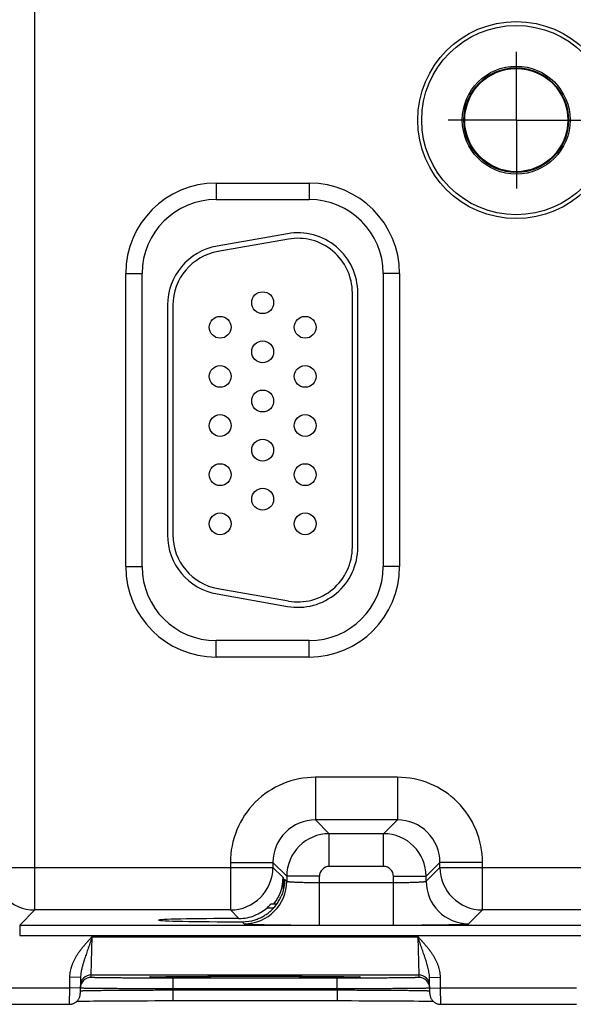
# Model space of a CAD drawing. Header units: inches. Extents: x 0 to 34, y 0 to 22.
# Tile 12 of 64: x 10.1 to 11.2, y 14.4 to 16.2. Entities that reach past the tile are written whole.
import ezdxf

# ---------------------------------------------------------------- set-up
doc = ezdxf.new("R2010")
doc.units = ezdxf.units.IN
doc.header["$LTSCALE"] = 1.87
doc.header["$MEASUREMENT"] = 0
doc.linetypes.add('CENTER', pattern=[0.6, 0.375, -0.075, 0.075, -0.075])
doc.layers.get('0').update_dxf_attribs({"linetype": 'CONTINUOUS'})
doc.layers.add('02___PRT_ALL_AXES', color=7, linetype='CONTINUOUS')
doc.layers.add('DIMENSIONS', color=7, linetype='CONTINUOUS')
doc.styles.get("Standard").update_dxf_attribs({"font": 'txt', "width": 0.8})
doc.dimstyles.new('DIMSTYLE_1', dxfattribs={"dimtxt": 0.125, "dimasz": 0.18, "dimexe": 0.125, "dimexo": 0.0625, "dimgap": 0.03125, "dimtad": 0, "dimtih": 1, "dimtoh": 1, "dimdec": 3, "dimzin": 4, "dimdsep": 46, "dimtxsty": 'STANDARD', "dimblk": '_FILLED', "dimblk1": '_FILLED', "dimblk2": '_FILLED', "dimcen": 0.09, "dimadec": 0, "dimazin": 0, "dimtp": 0.01, "dimtm": 0.01, "dimtfac": 1, "dimtdec": 3, "dimtofl": 0, "dimtmove": 0, "dimatfit": 3, "dimldrblk": '_FILLED', "dimfxl": 1, "dimtolj": 1, "dimtzin": 4, "dimarcsym": 0})

# ---------------------------------------------------------------- blocks, each defined once
blk = doc.blocks.new('*D11')
at = {"layer": 'DIMENSIONS', "color": 2, "linetype": 'CONTINUOUS'}
blk.add_line((12.9076, 16.209), (12.9076, 18.5579), dxfattribs=at)
at = {"layer": 'DIMENSIONS', "color": 2, "linetype": 'CONTINUOUS', "insert": (12.8451, 18.6204), "char_height": 0.125, "width": 1.425, "attachment_point": 1, "rotation": 90, "line_spacing_factor": 0.9}
blk.add_mtext('5.810{\\Ftxt.shx;\\W1.000000;\\H0.125000; }[147.57]', dxfattribs=at)
blk = doc.blocks.new('_FILLED')
at = {"color": 0, "linetype": 'BYBLOCK'}
blk.add_solid([(0, 0), (-1, 0.174), (-1, -0.174)], dxfattribs=at)

msp = doc.modelspace()

# ---------------------------------------------------------------- linework, layer by layer
at = {"color": 7, "linetype": 'CONTINUOUS'}
for p, q in [((10.1646, 14.5748), (10.1646, 17.6975)), ((10.4968, 15.9062), (10.6678, 15.9062)), ((10.4968, 15.9062), (10.4968, 15.8762)), ((10.6678, 15.9062), (10.6678, 15.8762)), ((10.4968, 15.8762), (10.6678, 15.8762)), ((10.6277, 15.8135), (10.4987, 15.7907)), ((10.6294, 15.8036), (10.5004, 15.7809)), ((10.3313, 15.2036), (10.3313, 15.7406)), ((10.3313, 15.7406), (10.3613, 15.7406)), ((10.3613, 15.2036), (10.3613, 15.7406)), ((10.8333, 15.7406), (10.8033, 15.7406)), ((10.8033, 15.7406), (10.8033, 15.2036)), ((10.8333, 15.7406), (10.8333, 15.2036)), ((10.7468, 15.2391), (10.7468, 15.7051)), ((10.7568, 15.2391), (10.7568, 15.7051)), ((10.4078, 15.6824), (10.4078, 15.2619)), ((10.4178, 15.6824), (10.4178, 15.2619)), ((10.3313, 15.2036), (10.3613, 15.2036)), ((10.8333, 15.2036), (10.8033, 15.2036)), ((10.4987, 15.1536), (10.6277, 15.1308)), ((10.5004, 15.1634), (10.6294, 15.1407)), ((10.6678, 15.0681), (10.4968, 15.0681)), ((10.4968, 15.0381), (10.4968, 15.0681)), ((10.6678, 15.0381), (10.6678, 15.0681)), ((10.6678, 15.0381), (10.4968, 15.0381)), ((10.8294, 14.8178), (10.6791, 14.8178)), ((10.6791, 14.8178), (10.6791, 14.7398)), ((10.8294, 14.8178), (10.8294, 14.7398)), ((10.8294, 14.7398), (10.6791, 14.7398)), ((10.6791, 14.7398), (10.7045, 14.7144)), ((10.8294, 14.7398), (10.8041, 14.7144)), ((10.8041, 14.7144), (10.7045, 14.7144)), ((10.7045, 14.6544), (10.7045, 14.7144)), ((10.8041, 14.6544), (10.8041, 14.7144)), ((10.0866, 14.6528), (10.6011, 14.6528)), ((10.5231, 14.6618), (10.6011, 14.6618)), ((10.5231, 14.6618), (10.5231, 14.5748)), ((10.6011, 14.6618), (10.6265, 14.6364)), ((10.6011, 14.6618), (10.6011, 14.6528)), ((10.6011, 14.6528), (10.6197, 14.6342)), ((10.8041, 14.6544), (10.7045, 14.6544)), ((10.9074, 14.6618), (10.8821, 14.6364)), ((10.8821, 14.6274), (10.9074, 14.6528)), ((10.9854, 14.6618), (10.9074, 14.6618)), ((10.9074, 14.6528), (10.9074, 14.6618)), ((10.9074, 14.6528), (11.5311, 14.6528)), ((10.9854, 14.5748), (10.9854, 14.6618)), ((10.6197, 14.6342), (10.6197, 14.6096)), ((10.6226, 14.6313), (10.6265, 14.6274)), ((10.6226, 14.6313), (10.6226, 14.6309)), ((10.6226, 14.6313), (10.6226, 14.6309)), ((10.6865, 14.6364), (10.6265, 14.6364)), ((10.6265, 14.6364), (10.6265, 14.6274)), ((10.6865, 14.547), (10.6865, 14.6364)), ((10.8221, 14.6364), (10.8821, 14.6364)), ((10.8221, 14.547), (10.8221, 14.6364)), ((10.8821, 14.6274), (10.8821, 14.6364)), ((10.6865, 14.625), (10.8221, 14.625)), ((10.1368, 14.547), (10.1646, 14.5748)), ((10.5231, 14.5748), (10.1646, 14.5748)), ((10.5231, 14.5748), (10.5387, 14.5592)), ((10.6022, 14.5783), (10.5898, 14.5783)), ((10.5979, 14.586), (10.6084, 14.586)), ((10.96, 14.5494), (10.9854, 14.5748)), ((11.4531, 14.5748), (10.9854, 14.5748)), ((10.1368, 14.547), (13.807, 14.547)), ((10.1368, 14.547), (10.1368, 14.528)), ((10.5449, 14.5531), (10.5485, 14.5494)), ((10.6865, 14.547), (10.8221, 14.547)), ((10.1368, 14.528), (13.807, 14.528)), ((10.268, 14.4558), (10.2696, 14.5258)), ((10.2696, 14.5258), (10.8669, 14.5258)), ((10.8669, 14.5258), (10.8685, 14.4558)), ((10.2283, 14.4517), (10.228, 14.4319)), ((10.2483, 14.4513), (10.2283, 14.4517)), ((10.2483, 14.4513), (10.2478, 14.4216)), ((10.268, 14.4558), (10.8685, 14.4558)), ((10.268, 14.4511), (10.268, 14.4558)), ((10.3768, 14.4519), (10.3769, 14.4519)), ((10.3769, 14.4519), (10.3771, 14.4519)), ((10.3771, 14.4519), (10.3773, 14.4519)), ((10.3773, 14.4519), (10.3776, 14.4519)), ((10.3776, 14.4519), (10.3779, 14.4519)), ((10.3779, 14.4519), (10.3784, 14.452)), ((10.3784, 14.452), (10.3791, 14.452)), ((10.3791, 14.452), (10.3803, 14.4521)), ((10.3803, 14.4521), (10.3816, 14.4521)), ((10.3816, 14.4521), (10.3838, 14.4522)), ((10.3838, 14.4522), (10.3869, 14.4522)), ((10.3869, 14.4522), (10.39, 14.4523)), ((10.39, 14.4523), (10.394, 14.4524)), ((10.394, 14.4524), (10.3988, 14.4525)), ((10.3988, 14.4525), (10.4048, 14.4526)), ((10.4048, 14.4526), (10.4119, 14.4527)), ((10.4119, 14.4527), (10.418, 14.4527)), ((10.7186, 14.4498), (10.4179, 14.4498)), ((10.4179, 14.4498), (10.4179, 14.4302)), ((10.418, 14.4527), (10.425, 14.4528)), ((10.425, 14.4528), (10.4332, 14.4529)), ((10.4332, 14.4529), (10.443, 14.4529)), ((10.443, 14.4529), (10.4553, 14.453)), ((10.4553, 14.453), (10.4653, 14.4531)), ((10.4653, 14.4531), (10.4766, 14.4531)), ((10.4766, 14.4531), (10.4889, 14.4532)), ((10.4889, 14.4532), (10.5016, 14.4532)), ((10.5016, 14.4532), (10.5146, 14.4533)), ((10.5146, 14.4533), (10.5278, 14.4533)), ((10.5278, 14.4533), (10.5413, 14.4533)), ((10.5413, 14.4533), (10.5549, 14.4533)), ((10.5549, 14.4533), (10.5683, 14.4533)), ((10.5683, 14.4533), (10.5817, 14.4533)), ((10.5817, 14.4533), (10.5953, 14.4533)), ((10.5953, 14.4533), (10.6088, 14.4533)), ((10.6088, 14.4533), (10.622, 14.4533)), ((10.622, 14.4533), (10.635, 14.4532)), ((10.635, 14.4532), (10.6477, 14.4532)), ((10.6477, 14.4532), (10.6599, 14.4531)), ((10.6599, 14.4531), (10.6717, 14.4531)), ((10.6717, 14.4531), (10.683, 14.453)), ((10.683, 14.453), (10.6928, 14.453)), ((10.6928, 14.453), (10.7012, 14.4529)), ((10.7012, 14.4529), (10.7116, 14.4528)), ((10.7116, 14.4528), (10.72, 14.4527)), ((10.7186, 14.4498), (10.7186, 14.4302)), ((10.72, 14.4527), (10.7269, 14.4526)), ((10.7269, 14.4526), (10.7326, 14.4525)), ((10.7326, 14.4525), (10.7374, 14.4525)), ((10.7374, 14.4525), (10.7425, 14.4524)), ((10.7425, 14.4524), (10.7467, 14.4523)), ((10.7467, 14.4523), (10.7501, 14.4522)), ((10.7501, 14.4522), (10.7528, 14.4522)), ((10.7528, 14.4522), (10.7549, 14.4521)), ((10.7549, 14.4521), (10.7565, 14.452)), ((10.7565, 14.452), (10.7575, 14.452)), ((10.7575, 14.452), (10.7583, 14.452)), ((10.7583, 14.452), (10.7587, 14.4519)), ((10.7587, 14.4519), (10.759, 14.4519)), ((10.759, 14.4519), (10.7593, 14.4519)), ((10.7593, 14.4519), (10.7595, 14.4519)), ((10.8685, 14.4558), (10.8686, 14.4511)), ((10.8883, 14.4513), (10.9082, 14.4517)), ((10.8888, 14.4216), (10.8883, 14.4513)), ((10.9086, 14.4319), (10.9082, 14.4517)), ((10.072, 14.4319), (10.228, 14.4319)), ((10.228, 14.4319), (10.2278, 14.4019)), ((10.248, 14.4316), (10.228, 14.4319)), ((10.2481, 14.4314), (10.248, 14.4315)), ((10.7186, 14.4302), (10.4179, 14.4302)), ((10.4179, 14.4282), (10.4179, 14.4302)), ((10.7187, 14.4282), (10.7186, 14.4302)), ((10.8886, 14.4315), (10.8885, 14.4314)), ((10.8886, 14.4316), (10.9086, 14.4319)), ((10.9086, 14.4319), (11.158, 14.4319)), ((10.9088, 14.4019), (10.9086, 14.4319)), ((10.2479, 14.4266), (10.248, 14.4266)), ((10.4179, 14.4282), (10.7187, 14.4282)), ((10.4179, 14.4282), (10.4179, 14.4086)), ((10.7187, 14.4282), (10.7187, 14.4086)), ((10.8886, 14.4266), (10.8887, 14.4266)), ((10.072, 14.4019), (10.2278, 14.4019)), ((10.2417, 14.4075), (10.245, 14.4076)), ((10.245, 14.4076), (10.2494, 14.4077)), ((10.2494, 14.4077), (10.2538, 14.4078)), ((10.2538, 14.4078), (10.259, 14.4078)), ((10.259, 14.4078), (10.2651, 14.4079)), ((10.2651, 14.4079), (10.2723, 14.408)), ((10.2723, 14.408), (10.2808, 14.4081)), ((10.2808, 14.4081), (10.2909, 14.4082)), ((10.2909, 14.4082), (10.2997, 14.4082)), ((10.2997, 14.4082), (10.3097, 14.4083)), ((10.3097, 14.4083), (10.3213, 14.4084)), ((10.3213, 14.4084), (10.335, 14.4084)), ((10.335, 14.4084), (10.3458, 14.4085)), ((10.3458, 14.4085), (10.3582, 14.4085)), ((10.3582, 14.4085), (10.3713, 14.4085)), ((10.3713, 14.4085), (10.3845, 14.4086)), ((10.3845, 14.4086), (10.3979, 14.4086)), ((10.3979, 14.4086), (10.4114, 14.4086)), ((10.4114, 14.4086), (10.7187, 14.4086)), ((10.7187, 14.4086), (10.7319, 14.4086)), ((10.7319, 14.4086), (10.7453, 14.4086)), ((10.7453, 14.4086), (10.7586, 14.4085)), ((10.7586, 14.4085), (10.7716, 14.4085)), ((10.7716, 14.4085), (10.7844, 14.4085)), ((10.7844, 14.4085), (10.7968, 14.4084)), ((10.7968, 14.4084), (10.8089, 14.4084)), ((10.8089, 14.4084), (10.8205, 14.4083)), ((10.8205, 14.4083), (10.8313, 14.4083)), ((10.8313, 14.4083), (10.8407, 14.4082)), ((10.8407, 14.4082), (10.8489, 14.4081)), ((10.8489, 14.4081), (10.8595, 14.408)), ((10.8595, 14.408), (10.8684, 14.4079)), ((10.8684, 14.4079), (10.8757, 14.4079)), ((10.8757, 14.4079), (10.8816, 14.4078)), ((10.8816, 14.4078), (10.8864, 14.4077)), ((10.8864, 14.4077), (10.8904, 14.4076)), ((10.8904, 14.4076), (10.8938, 14.4076)), ((10.8938, 14.4076), (10.8949, 14.4075)), ((10.9088, 14.4019), (11.1578, 14.4019))]:
    msp.add_line(p, q, dxfattribs=at)
for points in [[(10.3768, 14.4519), (10.3768, 14.4519), (10.3768, 14.4519)], [(10.7595, 14.4519), (10.7597, 14.4519), (10.7597, 14.4519), (10.7597, 14.4519), (10.7598, 14.4519)], [(10.2278, 14.4019), (10.2285, 14.4019), (10.2297, 14.402), (10.2309, 14.4021), (10.2321, 14.4024), (10.2332, 14.4027), (10.2344, 14.403), (10.2355, 14.4035), (10.2366, 14.404), (10.2377, 14.4045), (10.2388, 14.4052), (10.2398, 14.4059), (10.2407, 14.4066), (10.2416, 14.4074), (10.2425, 14.4083), (10.2433, 14.4092), (10.244, 14.4102), (10.2447, 14.4112), (10.2453, 14.4122), (10.2459, 14.4133), (10.2463, 14.4144), (10.2468, 14.4156), (10.2471, 14.4167), (10.2474, 14.4179), (10.2476, 14.4191), (10.2477, 14.4203), (10.2478, 14.4216)], [(10.8888, 14.4216), (10.8888, 14.4203), (10.889, 14.4191), (10.8892, 14.4179), (10.8894, 14.4167), (10.8898, 14.4156), (10.8902, 14.4144), (10.8907, 14.4133), (10.8913, 14.4122), (10.8919, 14.4112), (10.8926, 14.4102), (10.8933, 14.4092), (10.8941, 14.4083), (10.895, 14.4074), (10.8959, 14.4066), (10.8968, 14.4059), (10.8978, 14.4052), (10.8988, 14.4045), (10.8999, 14.404), (10.901, 14.4035), (10.9022, 14.403), (10.9033, 14.4027), (10.9045, 14.4024), (10.9057, 14.4021), (10.9069, 14.402), (10.9081, 14.4019), (10.9088, 14.4019)]]:
    msp.add_lwpolyline(points, dxfattribs=at)
for centre, radius in [((11.0473, 16.0216), 0.1805), ((11.0473, 16.0216), 0.1734), ((11.0473, 16.0216), 0.0989), ((11.0473, 16.0216), 0.096), ((11.0473, 16.0216), 0.0945), ((10.5823, 15.6871), 0.02), ((10.5043, 15.6421), 0.02), ((10.6603, 15.6421), 0.02), ((10.5823, 15.5971), 0.02), ((10.5043, 15.5521), 0.02), ((10.6603, 15.5521), 0.02), ((10.5823, 15.5071), 0.02), ((10.5043, 15.4621), 0.02), ((10.6603, 15.4621), 0.02), ((10.5823, 15.4171), 0.02), ((10.5043, 15.3721), 0.02), ((10.6603, 15.3721), 0.02), ((10.5823, 15.3271), 0.02), ((10.5043, 15.2821), 0.02), ((10.6603, 15.2821), 0.02)]:
    msp.add_circle(centre, radius, dxfattribs=at)
for centre, radius, start, end in [((10.4968, 15.7406), 0.1655, 90, 180), ((10.6678, 15.7406), 0.1655, 0, 90), ((10.4968, 15.7406), 0.1355, 90, 180), ((10.6678, 15.7406), 0.1355, 0, 90), ((10.6468, 15.7051), 0.11, 0, 100), ((10.6468, 15.7051), 0.1, 0, 100), ((10.5178, 15.6824), 0.11, 100, 180), ((10.5178, 15.6824), 0.1, 100, 180), ((10.5178, 15.2619), 0.11, 180, 260), ((10.5178, 15.2619), 0.1, 180, 260), ((10.6468, 15.2391), 0.11, 260, 360), ((10.6468, 15.2391), 0.1, 260, 360), ((10.4968, 15.2036), 0.1655, 180, 270), ((10.4968, 15.2036), 0.1355, 180, 270), ((10.6678, 15.2036), 0.1655, 270, 360), ((10.6678, 15.2036), 0.1355, 270, 360), ((10.6791, 14.6618), 0.156, 89.9963, 180.0037), ((10.8294, 14.6618), 0.156, 359.9963, 90.0037), ((10.6791, 14.6618), 0.0779, 89.9712, 180.0288), ((10.8295, 14.6618), 0.0779, 359.9712, 90.0288), ((10.7045, 14.6364), 0.078, 90.0153, 179.9847), ((10.804, 14.6364), 0.078, 0.0153, 89.9847), ((10.1646, 14.6528), 0.078, 180.0212, 269.9788), ((10.5231, 14.6528), 0.078, 270.0209, 359.9791), ((10.7045, 14.6364), 0.018, 89.9962, 180.0037), ((10.8041, 14.6364), 0.018, 359.9962, 90.0037), ((10.9854, 14.6528), 0.078, 180.0209, 269.9791), ((10.5485, 14.6274), 0.078, 270.0209, 359.9791), ((10.9601, 14.6274), 0.078, 180.0209, 269.9791), ((10.5385, 14.6378), 0.0786, 292.2666, 310.7845), ((10.5385, 14.6377), 0.0786, 270.1847, 292.2821), ((10.5451, 14.6305), 0.0774, 269.8558, 287.4495), ((10.268, 14.4358), 0.02, 89.9987, 178.9988), ((10.268, 14.4311), 0.02, 89.9987, 178.7553), ((10.3814, 14.3713), 0.0808, 93.115, 93.2829), ((10.755, 14.3693), 0.0828, 86.7202, 86.8827), ((10.8685, 14.4358), 0.02, 1.0012, 90.0013), ((10.8686, 14.4311), 0.02, 1.2447, 90.0013), ((10.2679, 14.4311), 0.02, 178.7564, 179), ((10.8686, 14.4311), 0.02, 1, 1.2436)]:
    msp.add_arc(centre, radius, start, end, dxfattribs=at)
for centre, major_axis, ratio, start_param, end_param in [((10.5417, 14.6343), (-0.0552, 0.0552), 0.999695, -3.022827, -2.356347), ((10.5683, 14.5561), (0.1771, 0), 0.017455, 1.73829, 4.579802)]:
    msp.add_ellipse(centre, major_axis=major_axis, ratio=ratio, start_param=start_param, end_param=end_param, dxfattribs=at)
for points, knots in [([(10.6226, 14.6309), (10.6226, 14.6283), (10.6223, 14.6231), (10.6212, 14.6153), (10.6192, 14.6076), (10.6174, 14.6026), (10.6163, 14.6001)], [0, 0, 0, 0, 0.245882, 0.493457, 0.744406, 1, 1, 1, 1]), ([(10.6265, 14.6274), (10.6265, 14.6274), (10.6265, 14.6273), (10.6266, 14.6273), (10.6266, 14.6273), (10.6267, 14.6273), (10.6268, 14.6272), (10.6269, 14.6272), (10.6271, 14.6271), (10.6273, 14.627), (10.6276, 14.627), (10.6278, 14.6269), (10.6282, 14.6269), (10.6287, 14.6268), (10.6294, 14.6267), (10.6303, 14.6266), (10.6314, 14.6265), (10.6326, 14.6264), (10.634, 14.6263), (10.6354, 14.6262), (10.6376, 14.626), (10.6406, 14.6259), (10.6446, 14.6257), (10.6481, 14.6256), (10.6511, 14.6255), (10.6544, 14.6254), (10.6586, 14.6253), (10.6638, 14.6252), (10.6693, 14.6251), (10.675, 14.6251), (10.6807, 14.625), (10.6846, 14.625), (10.6865, 14.625)], [0, 0, 0, 0, 0.001207, 0.001962, 0.002834, 0.003831, 0.004957, 0.007611, 0.010816, 0.014578, 0.018902, 0.023789, 0.02924, 0.035253, 0.048956, 0.064876, 0.08298, 0.10323, 0.12558, 0.149981, 0.176376, 0.234901, 0.300614, 0.372902, 0.411302, 0.451089, 0.534442, 0.622179, 0.713474, 0.807469, 0.903279, 1, 1, 1, 1]), ([(10.8221, 14.625), (10.824, 14.625), (10.8279, 14.625), (10.8336, 14.6251), (10.8392, 14.6251), (10.8447, 14.6252), (10.85, 14.6253), (10.8542, 14.6254), (10.8574, 14.6255), (10.8605, 14.6256), (10.864, 14.6257), (10.8679, 14.6259), (10.8709, 14.626), (10.8731, 14.6262), (10.8746, 14.6263), (10.8759, 14.6264), (10.8772, 14.6265), (10.8782, 14.6266), (10.8792, 14.6267), (10.8799, 14.6268), (10.8804, 14.6269), (10.8807, 14.6269), (10.881, 14.627), (10.8813, 14.627), (10.8815, 14.6271), (10.8817, 14.6272), (10.8818, 14.6272), (10.8819, 14.6273), (10.8819, 14.6273), (10.882, 14.6273), (10.882, 14.6273), (10.882, 14.6274), (10.8821, 14.6274)], [0, 0, 0, 0, 0.096721, 0.192531, 0.286526, 0.377821, 0.465558, 0.548911, 0.588698, 0.627098, 0.699386, 0.765099, 0.823624, 0.850019, 0.87442, 0.89677, 0.91702, 0.935124, 0.951044, 0.964747, 0.97076, 0.976211, 0.981098, 0.985422, 0.989184, 0.992389, 0.995043, 0.996169, 0.997166, 0.998038, 0.998793, 1, 1, 1, 1]), ([(10.5683, 14.5566), (10.5696, 14.5571), (10.5723, 14.558), (10.5762, 14.5596), (10.58, 14.5613), (10.5836, 14.5633), (10.5872, 14.5655), (10.5907, 14.5679), (10.594, 14.5704), (10.5971, 14.5732), (10.6001, 14.5761), (10.603, 14.5791), (10.6057, 14.5823), (10.6082, 14.5856), (10.6105, 14.589), (10.6126, 14.5926), (10.6146, 14.5963), (10.6157, 14.5988), (10.6163, 14.6001)], [0, 0, 0, 0, 0.062929, 0.125822, 0.188656, 0.251414, 0.314086, 0.376669, 0.439164, 0.501579, 0.563927, 0.626224, 0.688487, 0.750737, 0.812995, 0.87528, 0.93761, 1, 1, 1, 1]), ([(10.5898, 14.5783), (10.5903, 14.5787), (10.5911, 14.5793), (10.592, 14.5802), (10.5927, 14.5808), (10.5933, 14.5815), (10.594, 14.5821), (10.5946, 14.5827), (10.5952, 14.5832), (10.5957, 14.5838), (10.5961, 14.5842), (10.5964, 14.5846), (10.5966, 14.5848), (10.5969, 14.585), (10.597, 14.5852), (10.5972, 14.5854), (10.5974, 14.5855), (10.5975, 14.5857), (10.5976, 14.5858), (10.5977, 14.5858), (10.5977, 14.5859), (10.5978, 14.5859), (10.5978, 14.586), (10.5978, 14.586), (10.5979, 14.586), (10.5979, 14.586), (10.5979, 14.586), (10.5979, 14.586), (10.5979, 14.586)], [0, 0, 0, 0, 0.173386, 0.258563, 0.342266, 0.424087, 0.503565, 0.580166, 0.653275, 0.722177, 0.786042, 0.815789, 0.843905, 0.870245, 0.894656, 0.916976, 0.937034, 0.954651, 0.969646, 0.976103, 0.981836, 0.986823, 0.991045, 0.994481, 0.997117, 0.998946, 0.999564, 1, 1, 1, 1]), ([(10.5485, 14.5494), (10.5485, 14.5494), (10.5485, 14.5494), (10.5486, 14.5494), (10.5486, 14.5494), (10.5487, 14.5493), (10.5488, 14.5493), (10.5489, 14.5493), (10.5491, 14.5492), (10.5494, 14.5492), (10.5499, 14.5491), (10.5504, 14.5491), (10.5509, 14.549), (10.5516, 14.5489), (10.5523, 14.5489), (10.5532, 14.5488), (10.5541, 14.5488), (10.5554, 14.5487), (10.5573, 14.5486), (10.5598, 14.5485), (10.5626, 14.5484), (10.5657, 14.5483), (10.569, 14.5482), (10.5727, 14.5481), (10.5766, 14.548), (10.5808, 14.5479), (10.5852, 14.5478), (10.5915, 14.5477), (10.6, 14.5476), (10.6108, 14.5474), (10.6223, 14.5473), (10.6344, 14.5472), (10.647, 14.5471), (10.66, 14.5471), (10.6732, 14.5471), (10.682, 14.547), (10.6865, 14.547)], [0, 0, 0, 0, 0.000163, 0.000356, 0.000838, 0.001455, 0.002212, 0.003109, 0.00415, 0.006665, 0.00976, 0.013432, 0.017681, 0.022505, 0.027903, 0.033872, 0.04041, 0.047512, 0.063391, 0.081469, 0.101707, 0.124062, 0.14848, 0.174901, 0.203262, 0.233502, 0.265548, 0.299322, 0.371734, 0.450067, 0.533574, 0.621478, 0.712943, 0.807113, 0.9031, 1, 1, 1, 1]), ([(10.8221, 14.547), (10.8265, 14.547), (10.8354, 14.5471), (10.8486, 14.5471), (10.8616, 14.5471), (10.8742, 14.5472), (10.8863, 14.5473), (10.8977, 14.5474), (10.9085, 14.5476), (10.917, 14.5477), (10.9234, 14.5478), (10.9278, 14.5479), (10.932, 14.548), (10.9359, 14.5481), (10.9395, 14.5482), (10.9429, 14.5483), (10.946, 14.5484), (10.9488, 14.5485), (10.9513, 14.5486), (10.9531, 14.5487), (10.9545, 14.5488), (10.9554, 14.5488), (10.9562, 14.5489), (10.957, 14.5489), (10.9576, 14.549), (10.9582, 14.5491), (10.9587, 14.5491), (10.9591, 14.5492), (10.9594, 14.5492), (10.9596, 14.5493), (10.9598, 14.5493), (10.9599, 14.5493), (10.9599, 14.5494), (10.96, 14.5494), (10.96, 14.5494), (10.96, 14.5494), (10.96, 14.5494)], [0, 0, 0, 0, 0.0969, 0.192887, 0.287057, 0.378522, 0.466426, 0.549933, 0.628266, 0.700678, 0.734452, 0.766498, 0.796738, 0.825099, 0.85152, 0.875938, 0.898293, 0.918531, 0.936609, 0.952488, 0.95959, 0.966128, 0.972097, 0.977495, 0.982319, 0.986568, 0.99024, 0.993335, 0.99585, 0.996891, 0.997788, 0.998545, 0.999162, 0.999644, 0.999837, 1, 1, 1, 1]), ([(10.2696, 14.5258), (10.2684, 14.5245), (10.2665, 14.5225), (10.2641, 14.5198), (10.2617, 14.5171), (10.2586, 14.5138), (10.2551, 14.5097), (10.2516, 14.5055), (10.2483, 14.5012), (10.2456, 14.4975), (10.2435, 14.4946), (10.2421, 14.4923), (10.2406, 14.49), (10.2392, 14.4877), (10.2379, 14.4853), (10.2367, 14.4829), (10.2355, 14.4804), (10.2343, 14.478), (10.2333, 14.4755), (10.232, 14.4721), (10.2307, 14.4677), (10.2294, 14.4625), (10.2286, 14.4571), (10.2283, 14.4535), (10.2283, 14.4517)], [0, 0, 0, 0, 0.062502, 0.093753, 0.125005, 0.187507, 0.25001, 0.312513, 0.375016, 0.437518, 0.468771, 0.500023, 0.531275, 0.562527, 0.59378, 0.625032, 0.656284, 0.687536, 0.718788, 0.75004, 0.812534, 0.875025, 0.937514, 1, 1, 1, 1]), ([(10.2696, 14.5258), (10.2691, 14.5242), (10.268, 14.521), (10.2664, 14.5163), (10.2648, 14.5115), (10.2632, 14.5068), (10.2616, 14.5021), (10.26, 14.4974), (10.2584, 14.4928), (10.2571, 14.4889), (10.2561, 14.4859), (10.2553, 14.4836), (10.2546, 14.4813), (10.2539, 14.479), (10.2532, 14.4768), (10.2523, 14.4737), (10.2515, 14.4707), (10.2507, 14.4677), (10.2502, 14.4654), (10.2497, 14.463), (10.2492, 14.4607), (10.2489, 14.4584), (10.2485, 14.4553), (10.2483, 14.4529), (10.2483, 14.4513)], [0, 0, 0, 0, 0.064934, 0.129755, 0.194354, 0.258636, 0.322517, 0.38594, 0.448867, 0.511286, 0.542311, 0.57322, 0.604019, 0.634715, 0.66532, 0.695845, 0.756707, 0.787075, 0.817423, 0.847767, 0.878122, 0.908507, 0.93894, 1, 1, 1, 1]), ([(10.8883, 14.4513), (10.8882, 14.4521), (10.8882, 14.4537), (10.8879, 14.4568), (10.8875, 14.46), (10.8869, 14.463), (10.8862, 14.4661), (10.8853, 14.4699), (10.884, 14.4745), (10.8827, 14.4791), (10.8815, 14.4828), (10.8805, 14.4859), (10.8795, 14.4889), (10.8782, 14.4928), (10.8766, 14.4974), (10.875, 14.5021), (10.8734, 14.5068), (10.8718, 14.5115), (10.8702, 14.5163), (10.8686, 14.521), (10.8675, 14.5242), (10.8669, 14.5258)], [0, 0, 0, 0, 0.030581, 0.061074, 0.121881, 0.152241, 0.182584, 0.243294, 0.304158, 0.365286, 0.426781, 0.457689, 0.488714, 0.551134, 0.614061, 0.677483, 0.741365, 0.805646, 0.870245, 0.935066, 1, 1, 1, 1]), ([(10.9082, 14.4517), (10.9082, 14.4526), (10.9082, 14.4544), (10.9078, 14.458), (10.9072, 14.4625), (10.9059, 14.4677), (10.9043, 14.4729), (10.9023, 14.478), (10.8999, 14.4829), (10.8974, 14.4877), (10.8945, 14.4923), (10.8915, 14.4968), (10.8883, 14.5012), (10.885, 14.5055), (10.8815, 14.5097), (10.8779, 14.5138), (10.8749, 14.5171), (10.8725, 14.5198), (10.87, 14.5225), (10.8682, 14.5245), (10.8669, 14.5258)], [0, 0, 0, 0, 0.031251, 0.062503, 0.124993, 0.187485, 0.249979, 0.312475, 0.374974, 0.437473, 0.499974, 0.562476, 0.624979, 0.687483, 0.749986, 0.81249, 0.874994, 0.906246, 0.937497, 1, 1, 1, 1]), ([(10.4179, 14.4498), (10.413, 14.4498), (10.4033, 14.4498), (10.3887, 14.4498), (10.3745, 14.4499), (10.3607, 14.4499), (10.3474, 14.45), (10.3349, 14.45), (10.3249, 14.4501), (10.3173, 14.4501), (10.3119, 14.4502), (10.3069, 14.4502), (10.3021, 14.4503), (10.2976, 14.4503), (10.2933, 14.4504), (10.2894, 14.4504), (10.2858, 14.4505), (10.2825, 14.4506), (10.2795, 14.4506), (10.2772, 14.4507), (10.2755, 14.4507), (10.2744, 14.4507), (10.2734, 14.4508), (10.2725, 14.4508), (10.2716, 14.4508), (10.2709, 14.4509), (10.2702, 14.4509), (10.2696, 14.4509), (10.2691, 14.451), (10.2688, 14.451), (10.2685, 14.451), (10.2684, 14.451), (10.2682, 14.451), (10.2682, 14.4511), (10.2681, 14.4511), (10.2681, 14.4511), (10.268, 14.4511), (10.268, 14.4511), (10.268, 14.4511), (10.268, 14.4511), (10.268, 14.4511), (10.268, 14.4511), (10.268, 14.4511)], [0, 0, 0, 0, 0.098017, 0.195091, 0.290285, 0.382681, 0.471394, 0.555561, 0.634378, 0.671538, 0.707078, 0.740917, 0.77297, 0.803158, 0.831411, 0.857662, 0.881847, 0.903903, 0.923783, 0.941441, 0.949423, 0.956832, 0.963664, 0.969916, 0.975584, 0.980666, 0.985158, 0.989057, 0.992361, 0.995068, 0.996198, 0.997178, 0.998009, 0.998692, 0.998978, 0.999228, 0.999441, 0.999619, 0.999761, 0.999819, 0.999869, 1, 1, 1, 1]), ([(10.5683, 14.45), (10.5613, 14.45), (10.5476, 14.45), (10.5271, 14.45), (10.5071, 14.45), (10.4878, 14.4501), (10.4722, 14.4502), (10.4603, 14.4503), (10.4518, 14.4503), (10.4437, 14.4504), (10.4359, 14.4504), (10.4285, 14.4505), (10.4215, 14.4506), (10.4149, 14.4506), (10.4088, 14.4507), (10.4031, 14.4508), (10.398, 14.4508), (10.3933, 14.4509), (10.3891, 14.451), (10.3859, 14.4511), (10.3836, 14.4511), (10.3821, 14.4512), (10.3808, 14.4512), (10.3795, 14.4513), (10.3786, 14.4513), (10.3779, 14.4513), (10.3774, 14.4514), (10.377, 14.4514), (10.3766, 14.4514), (10.3763, 14.4514), (10.3759, 14.4515), (10.3756, 14.4515), (10.3754, 14.4515), (10.3752, 14.4515), (10.3751, 14.4515), (10.375, 14.4515), (10.3749, 14.4516), (10.3748, 14.4516), (10.3748, 14.4516), (10.3747, 14.4516), (10.3747, 14.4516), (10.3746, 14.4516), (10.3746, 14.4516), (10.3746, 14.4516), (10.3746, 14.4516), (10.3746, 14.4516), (10.3746, 14.4517), (10.3746, 14.4517), (10.3746, 14.4517), (10.3746, 14.4517), (10.3746, 14.4517), (10.3746, 14.4517), (10.3747, 14.4517), (10.3747, 14.4517), (10.3748, 14.4517), (10.3748, 14.4517), (10.3749, 14.4518), (10.3751, 14.4518), (10.3753, 14.4518), (10.3755, 14.4518), (10.3758, 14.4518), (10.3761, 14.4519), (10.3764, 14.4519), (10.3767, 14.4519), (10.3768, 14.4519)], [0, 0, 0, 0, 0.106159, 0.21109, 0.313578, 0.412439, 0.506529, 0.551441, 0.594757, 0.636353, 0.676106, 0.713903, 0.749635, 0.783195, 0.814489, 0.843429, 0.869925, 0.893903, 0.915298, 0.934044, 0.942405, 0.950084, 0.957078, 0.96338, 0.968985, 0.971526, 0.97389, 0.976078, 0.97809, 0.979925, 0.981583, 0.983064, 0.984367, 0.985494, 0.985991, 0.986444, 0.986853, 0.987218, 0.987538, 0.987815, 0.988049, 0.988239, 0.988388, 0.988496, 0.988537, 0.988572, 0.988601, 0.988631, 0.988664, 0.988703, 0.988808, 0.988952, 0.989138, 0.989367, 0.989639, 0.989956, 0.990316, 0.991168, 0.992198, 0.993405, 0.994788, 0.996349, 0.998086, 1, 1, 1, 1]), ([(10.377, 14.4519), (10.3773, 14.4519), (10.3778, 14.452), (10.3789, 14.452), (10.3806, 14.4521), (10.3829, 14.4521), (10.3855, 14.4522), (10.3885, 14.4523), (10.3918, 14.4524), (10.3955, 14.4524), (10.4011, 14.4525), (10.4088, 14.4526), (10.4191, 14.4527), (10.4305, 14.4528), (10.4429, 14.4529), (10.4564, 14.453), (10.476, 14.4531), (10.502, 14.4533), (10.5346, 14.4533), (10.5569, 14.4533), (10.5683, 14.4533)], [0, 0, 0, 0, 0.003782, 0.008049, 0.018029, 0.029918, 0.043692, 0.059327, 0.076795, 0.096058, 0.117078, 0.164232, 0.217887, 0.27763, 0.342992, 0.413468, 0.488507, 0.649913, 0.822194, 1, 1, 1, 1]), ([(10.5683, 14.4533), (10.5796, 14.4533), (10.6019, 14.4533), (10.6346, 14.4533), (10.6606, 14.4531), (10.6802, 14.453), (10.6936, 14.4529), (10.7061, 14.4528), (10.7175, 14.4527), (10.7277, 14.4526), (10.7355, 14.4525), (10.7411, 14.4524), (10.7448, 14.4524), (10.7481, 14.4523), (10.7511, 14.4522), (10.7537, 14.4521), (10.756, 14.4521), (10.7576, 14.452), (10.7588, 14.452), (10.7593, 14.4519), (10.7595, 14.4519)], [0, 0, 0, 0, 0.177808, 0.350093, 0.5115, 0.58654, 0.657016, 0.722378, 0.782121, 0.835775, 0.882929, 0.903948, 0.92321, 0.940677, 0.956313, 0.970085, 0.981972, 0.991951, 0.996218, 1, 1, 1, 1]), ([(10.7598, 14.4519), (10.7599, 14.4519), (10.7601, 14.4519), (10.7605, 14.4519), (10.7608, 14.4518), (10.7611, 14.4518), (10.7613, 14.4518), (10.7615, 14.4518), (10.7616, 14.4518), (10.7617, 14.4517), (10.7618, 14.4517), (10.7619, 14.4517), (10.7619, 14.4517), (10.7619, 14.4517), (10.762, 14.4517), (10.762, 14.4517), (10.762, 14.4517), (10.762, 14.4517), (10.762, 14.4517), (10.762, 14.4516), (10.762, 14.4516), (10.762, 14.4516), (10.762, 14.4516), (10.7619, 14.4516), (10.7619, 14.4516), (10.7618, 14.4516), (10.7618, 14.4516), (10.7617, 14.4516), (10.7617, 14.4516), (10.7616, 14.4515), (10.7615, 14.4515), (10.7614, 14.4515), (10.7612, 14.4515), (10.7609, 14.4515), (10.7606, 14.4515), (10.7603, 14.4514), (10.7599, 14.4514), (10.7596, 14.4514), (10.7591, 14.4514), (10.7587, 14.4513), (10.758, 14.4513), (10.757, 14.4513), (10.7558, 14.4512), (10.7544, 14.4512), (10.7529, 14.4511), (10.7507, 14.4511), (10.7475, 14.451), (10.7433, 14.4509), (10.7386, 14.4508), (10.7334, 14.4508), (10.7278, 14.4507), (10.7216, 14.4506), (10.7151, 14.4506), (10.7081, 14.4505), (10.7007, 14.4504), (10.6929, 14.4504), (10.6847, 14.4503), (10.6762, 14.4503), (10.6643, 14.4502), (10.6488, 14.4501), (10.6295, 14.45), (10.6095, 14.45), (10.589, 14.45), (10.5752, 14.45), (10.5683, 14.45)], [0, 0, 0, 0, 0.001915, 0.003652, 0.005213, 0.006597, 0.007804, 0.008834, 0.009687, 0.010047, 0.010363, 0.010636, 0.010865, 0.011052, 0.011196, 0.011301, 0.011341, 0.011374, 0.011403, 0.011433, 0.011467, 0.011508, 0.011616, 0.011764, 0.011955, 0.012188, 0.012464, 0.012785, 0.013149, 0.013558, 0.014011, 0.014508, 0.015635, 0.016938, 0.018419, 0.020077, 0.021911, 0.023922, 0.02611, 0.028473, 0.031013, 0.036618, 0.04292, 0.049913, 0.057592, 0.065953, 0.084696, 0.10609, 0.130069, 0.156564, 0.185503, 0.216797, 0.250357, 0.286088, 0.323885, 0.363638, 0.405234, 0.448551, 0.493464, 0.587554, 0.686416, 0.788907, 0.893839, 1, 1, 1, 1]), ([(10.8686, 14.4511), (10.8686, 14.4511), (10.8686, 14.4511), (10.8686, 14.4511), (10.8686, 14.4511), (10.8686, 14.4511), (10.8685, 14.4511), (10.8685, 14.4511), (10.8685, 14.4511), (10.8684, 14.4511), (10.8683, 14.451), (10.8682, 14.451), (10.868, 14.451), (10.8678, 14.451), (10.8674, 14.451), (10.867, 14.4509), (10.8664, 14.4509), (10.8657, 14.4509), (10.8649, 14.4508), (10.8641, 14.4508), (10.8631, 14.4508), (10.8621, 14.4507), (10.861, 14.4507), (10.8594, 14.4507), (10.8571, 14.4506), (10.8541, 14.4506), (10.8508, 14.4505), (10.8472, 14.4504), (10.8432, 14.4504), (10.839, 14.4503), (10.8345, 14.4503), (10.8297, 14.4502), (10.8246, 14.4502), (10.8193, 14.4501), (10.8117, 14.4501), (10.8017, 14.45), (10.7891, 14.45), (10.7759, 14.4499), (10.762, 14.4499), (10.7478, 14.4498), (10.7333, 14.4498), (10.7235, 14.4498), (10.7186, 14.4498)], [0, 0, 0, 0, 0.000131, 0.000181, 0.000239, 0.000381, 0.000559, 0.000772, 0.001022, 0.001308, 0.001992, 0.002823, 0.003803, 0.004933, 0.00764, 0.010943, 0.014842, 0.019334, 0.024416, 0.030084, 0.036336, 0.043168, 0.050577, 0.058558, 0.076217, 0.096098, 0.118154, 0.142337, 0.168589, 0.196842, 0.22703, 0.259083, 0.292922, 0.328463, 0.365622, 0.444439, 0.528606, 0.617319, 0.709715, 0.804909, 0.901983, 1, 1, 1, 1]), ([(10.4179, 14.4302), (10.4125, 14.4302), (10.4017, 14.4302), (10.3856, 14.4302), (10.3698, 14.4303), (10.3545, 14.4304), (10.3397, 14.4304), (10.3257, 14.4305), (10.3125, 14.4306), (10.3003, 14.4307), (10.2908, 14.4307), (10.2837, 14.4308), (10.2789, 14.4309), (10.2744, 14.4309), (10.2702, 14.4309), (10.2663, 14.431), (10.2629, 14.431), (10.2597, 14.4311), (10.2569, 14.4311), (10.2549, 14.4312), (10.2534, 14.4312), (10.2524, 14.4312), (10.2515, 14.4313), (10.2508, 14.4313), (10.2501, 14.4313), (10.2495, 14.4313), (10.249, 14.4314), (10.2486, 14.4314), (10.2484, 14.4314), (10.2483, 14.4314), (10.2482, 14.4314), (10.2481, 14.4314), (10.2481, 14.4314)], [0, 0, 0, 0, 0.095817, 0.190753, 0.283937, 0.37451, 0.461642, 0.54453, 0.622413, 0.694575, 0.760353, 0.790657, 0.819142, 0.845745, 0.870404, 0.893062, 0.913667, 0.932173, 0.948536, 0.962719, 0.968983, 0.974691, 0.979838, 0.984423, 0.988443, 0.991895, 0.994778, 0.99709, 0.998032, 0.998831, 0.999487, 1, 1, 1, 1]), ([(10.8885, 14.4314), (10.8885, 14.4314), (10.8884, 14.4314), (10.8883, 14.4314), (10.8881, 14.4314), (10.8879, 14.4314), (10.8876, 14.4314), (10.8871, 14.4313), (10.8865, 14.4313), (10.8858, 14.4313), (10.885, 14.4313), (10.8842, 14.4312), (10.8832, 14.4312), (10.8817, 14.4312), (10.8796, 14.4311), (10.8769, 14.4311), (10.8737, 14.431), (10.8702, 14.431), (10.8664, 14.4309), (10.8622, 14.4309), (10.8577, 14.4309), (10.8528, 14.4308), (10.8458, 14.4307), (10.8363, 14.4307), (10.824, 14.4306), (10.8109, 14.4305), (10.7968, 14.4304), (10.7821, 14.4304), (10.7667, 14.4303), (10.7509, 14.4302), (10.7349, 14.4302), (10.7241, 14.4302), (10.7186, 14.4302)], [0, 0, 0, 0, 0.000513, 0.00117, 0.001969, 0.00291, 0.005223, 0.008105, 0.011558, 0.015577, 0.020162, 0.02531, 0.031018, 0.037282, 0.051466, 0.067829, 0.086334, 0.10694, 0.129598, 0.154257, 0.180859, 0.209345, 0.239649, 0.305427, 0.377589, 0.455472, 0.53836, 0.625491, 0.716064, 0.809247, 0.904183, 1, 1, 1, 1]), ([(10.248, 14.4266), (10.248, 14.4266), (10.2481, 14.4266), (10.2482, 14.4267), (10.2483, 14.4267), (10.2486, 14.4267), (10.2489, 14.4267), (10.2494, 14.4268), (10.25, 14.4268), (10.2507, 14.4268), (10.2515, 14.4268), (10.2523, 14.4269), (10.2533, 14.4269), (10.2548, 14.427), (10.2569, 14.427), (10.2596, 14.4271), (10.2628, 14.4271), (10.2663, 14.4272), (10.2701, 14.4273), (10.2743, 14.4273), (10.2788, 14.4274), (10.2837, 14.4275), (10.2907, 14.4275), (10.3003, 14.4276), (10.3125, 14.4277), (10.3257, 14.4278), (10.3397, 14.4279), (10.3545, 14.428), (10.3698, 14.4281), (10.3856, 14.4281), (10.4017, 14.4282), (10.4125, 14.4282), (10.4179, 14.4282)], [0, 0, 0, 0, 0.00052, 0.001181, 0.001985, 0.002931, 0.005252, 0.008142, 0.011601, 0.015628, 0.02022, 0.025374, 0.031088, 0.037358, 0.051553, 0.067928, 0.086444, 0.107059, 0.129725, 0.154392, 0.181001, 0.209492, 0.2398, 0.305582, 0.377742, 0.455617, 0.538491, 0.625604, 0.716154, 0.809309, 0.904215, 1, 1, 1, 1]), ([(10.7187, 14.4282), (10.7241, 14.4282), (10.7349, 14.4282), (10.751, 14.4281), (10.7668, 14.4281), (10.7821, 14.428), (10.7969, 14.4279), (10.8109, 14.4278), (10.8241, 14.4277), (10.8363, 14.4276), (10.8458, 14.4275), (10.8529, 14.4275), (10.8577, 14.4274), (10.8622, 14.4273), (10.8664, 14.4273), (10.8703, 14.4272), (10.8738, 14.4271), (10.8769, 14.4271), (10.8797, 14.427), (10.8818, 14.427), (10.8833, 14.4269), (10.8842, 14.4269), (10.8851, 14.4268), (10.8859, 14.4268), (10.8866, 14.4268), (10.8872, 14.4268), (10.8877, 14.4267), (10.888, 14.4267), (10.8882, 14.4267), (10.8884, 14.4267), (10.8885, 14.4266), (10.8885, 14.4266), (10.8886, 14.4266)], [0, 0, 0, 0, 0.095784, 0.19069, 0.283846, 0.374395, 0.461507, 0.544382, 0.622257, 0.694417, 0.760199, 0.790506, 0.818998, 0.845607, 0.870273, 0.89294, 0.913555, 0.932071, 0.948446, 0.962641, 0.968912, 0.974626, 0.97978, 0.984372, 0.988398, 0.991858, 0.994748, 0.997069, 0.998015, 0.998819, 0.99948, 1, 1, 1, 1])]:
    msp.add_open_spline(points, degree=3, knots=knots, dxfattribs=at)
msp.add_open_spline([(10.6226, 14.6309), (10.6226, 14.6308), (10.6226, 14.6308), (10.6226, 14.6308)], degree=3, dxfattribs=at)
at = {"layer": '02___PRT_ALL_AXES', "color": 7, "linetype": 'CENTER'}
for q in [(11.0476, 16.1465), (10.9226, 16.0214), (11.1727, 16.0214), (11.0476, 15.8964)]:
    msp.add_line((11.0476, 16.0214), q, dxfattribs=at)

# ---------------------------------------------------------------- dimensions: what is measured, and where the dimension line sits
at = {"layer": 'DIMENSIONS', "color": 2, "linetype": 'CONTINUOUS'}
dim = msp.add_ordinate_dim(feature_location=(12.9076, 16.209), offset=(0, 2.3489), dtype=1, origin=(7.0976, 16.1465), dimstyle='DIMSTYLE_1', dxfattribs=at)
dim.commit()
dim.dimension.update_dxf_attribs({"geometry": '*D11', "text_midpoint": (12.9076, 19.3329)})

doc.saveas('drawing.dxf')
